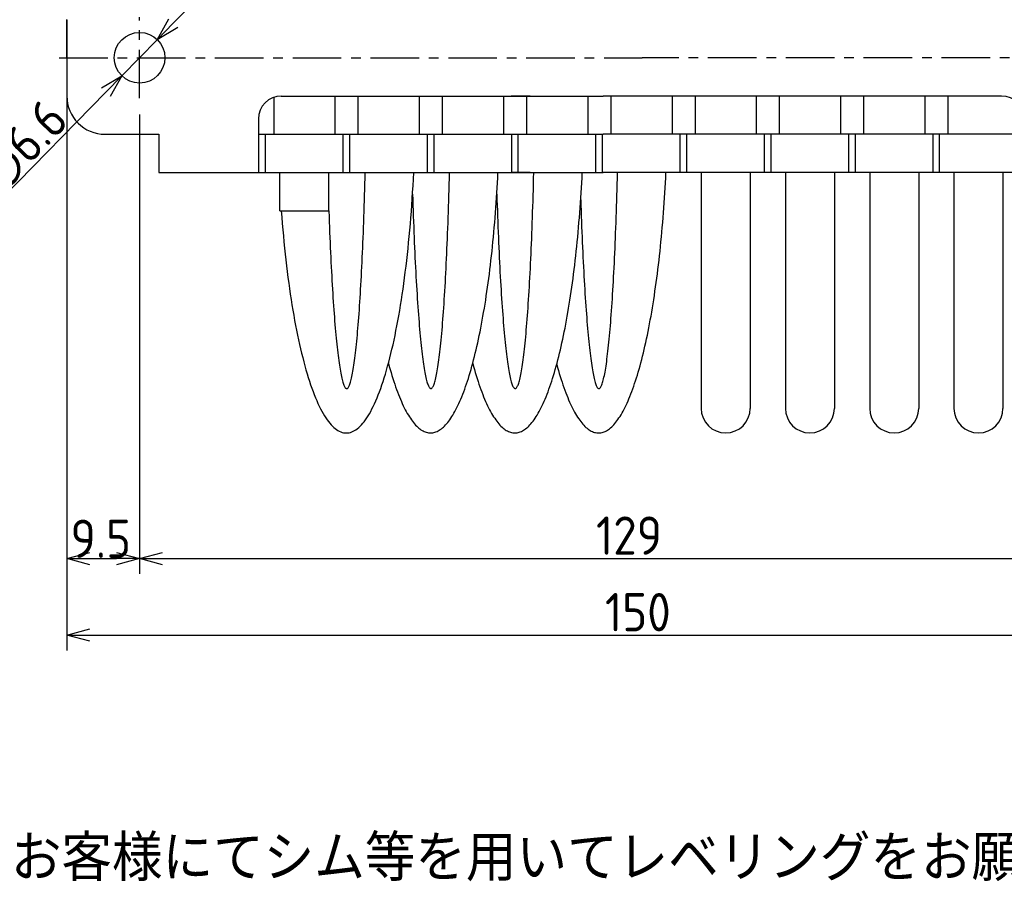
# Model space of a CAD drawing. Extents: x -150 to 365, y 147 to 330.
# Tile 3 of 6: x 34 to 163, y 147 to 260. Entities that reach past the tile are written whole.
import ezdxf

# ---------------------------------------------------------------- set-up
doc = ezdxf.new("R2010")
doc.units = 0
doc.header["$LTSCALE"] = 0.2
doc.linetypes.add('CENTER', pattern=[50.8, 31.75, -6.35, 6.35, -6.35])
doc.layers.get('0').update_dxf_attribs({"linetype": 'CONTINUOUS'})
doc.layers.get('DEFPOINTS').update_dxf_attribs({"linetype": 'CONTINUOUS'})
doc.layers.add('18-0-CON', color=3, linetype='CONTINUOUS')
doc.styles.add('DIMENSION', font='isocp.shx', dxfattribs={"bigfont": 'bigfont.shx'})
doc.styles.get("Standard").update_dxf_attribs({"font": 'isocp.shx', "bigfont": 'bigfont.shx'})
doc.dimstyles.get("Standard").update_dxf_attribs({"dimtxt": 0.18, "dimasz": 0.18, "dimexe": 0.18, "dimexo": 0.0625, "dimgap": 0.09, "dimtad": 0, "dimtih": 1, "dimtoh": 1, "dimzin": 0, "dimcen": 0.09, "dimazin": 3, "dimtfac": 1, "dimtofl": 0, "dimtmove": 0, "dimatfit": 3})

# ---------------------------------------------------------------- blocks, each defined once
blk = doc.blocks.new('_OPEN30')
at = {"color": 0, "linetype": 'BYBLOCK'}
for p, q in [((-1, 0.268), (0, 0)), ((0, 0), (-1, -0.268)), ((0, 0), (-1, 0))]:
    blk.add_line(p, q, dxfattribs=at)
blk = doc.blocks.new('*U33')
at = {"color": 0, "style": 'DIMENSION'}
blk.add_text('150', height=5, dxfattribs=at).set_placement((110.72, 180.5))
blk = doc.blocks.new('*D32')
at = {"color": 0}
for p, q in [((40.48, 259.9), (40.48, 178)), ((190.48, 259.9), (190.48, 178)), ((43.48, 180), (187.48, 180))]:
    blk.add_line(p, q, dxfattribs=at)
at = {"layer": 'DEFPOINTS', "color": 0}
for p in [(40.48, 260.4), (190.48, 260.4), (190.48, 180)]:
    blk.add_point(p, dxfattribs=at)
at = {"color": 0, "xscale": 3, "yscale": 3, "zscale": 3, "rotation": 180}
blk.add_blockref('_OPEN30', (40.48, 180), dxfattribs=at)
at = {"color": 0, "xscale": 3, "yscale": 3, "zscale": 3}
blk.add_blockref('_OPEN30', (190.48, 180), dxfattribs=at)
at = {"layer": '18-0-CON'}
blk.add_blockref('*U33', (0, 0), dxfattribs=at)
blk = doc.blocks.new('*U35')
at = {"color": 0, "style": 'DIMENSION'}
blk.add_text('129', height=5, dxfattribs=at).set_placement((109.55, 190.5))
blk = doc.blocks.new('*D34')
at = {"color": 0}
for p, q in [((49.98, 244.9), (49.98, 188)), ((178.98, 244.9), (178.98, 188)), ((52.98, 190), (175.98, 190))]:
    blk.add_line(p, q, dxfattribs=at)
at = {"layer": 'DEFPOINTS', "color": 0}
for p in [(49.98, 245.4), (178.98, 245.4), (178.98, 190)]:
    blk.add_point(p, dxfattribs=at)
at = {"color": 0, "xscale": 3, "yscale": 3, "zscale": 3, "rotation": 180}
blk.add_blockref('_OPEN30', (49.98, 190), dxfattribs=at)
at = {"color": 0, "xscale": 3, "yscale": 3, "zscale": 3}
blk.add_blockref('_OPEN30', (178.98, 190), dxfattribs=at)
at = {"layer": '18-0-CON'}
blk.add_blockref('*U35', (0, 0), dxfattribs=at)
blk = doc.blocks.new('*U42')
at = {"color": 0, "style": 'DIMENSION'}
blk.add_text('∅6.6', height=5, rotation=45.6892, dxfattribs=at).set_placement((31.7, 237.4))
blk = doc.blocks.new('*D41')
at = {"color": 0}
for p, q in [((54.38, 259.91), (56.47, 262.06)), ((52.28, 257.76), (47.67, 253.04)), ((32.23, 237.23), (45.58, 250.89))]:
    blk.add_line(p, q, dxfattribs=at)
at = {"layer": 'DEFPOINTS', "color": 0}
for p in [(52.28, 257.76), (47.67, 253.04)]:
    blk.add_point(p, dxfattribs=at)
at = {"color": 0, "xscale": 3, "yscale": 3, "zscale": 3}
for p, rotation in [((52.28, 257.76), 225.6892320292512), ((47.67, 253.04), 45.6892320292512)]:
    blk.add_blockref('_OPEN30', p, dxfattribs=dict(at, rotation=rotation))
at = {"layer": '18-0-CON'}
blk.add_blockref('*U42', (0, 0), dxfattribs=at)
blk = doc.blocks.new('*U53')
blk.add_text('また、ヘリカル防振器はレベリング機能が御座いませんので、お客様にてシム等を用いてレベリングをお願い致します。', height=6).set_placement((-149.77, 137.42))
blk = doc.blocks.new('*U116')
at = {"color": 0}
blk.add_text('9.5', height=5, dxfattribs=at).set_placement((40.96, 190.09))

msp = doc.modelspace()

# ---------------------------------------------------------------- linework, layer by layer
for p, q in [((40.477, 255.403), (40.477, 260.403)), ((40.477, 255.403), (40.477, 250.403)), ((67.477, 250.231), (67.477, 245.403)), ((68.477, 250.403), (110.477, 250.403)), ((75.477, 250.403), (75.477, 245.403)), ((78.477, 250.403), (78.477, 245.403)), ((86.477, 250.403), (86.477, 245.403)), ((89.477, 250.403), (89.477, 245.403)), ((97.477, 250.403), (97.477, 245.403)), ((100.977, 250.403), (98.477, 250.403)), ((100.477, 250.403), (100.477, 245.403)), ((108.477, 250.403), (108.477, 245.403)), ((162.477, 250.403), (110.477, 250.403)), ((111.477, 250.403), (111.477, 245.403)), ((119.477, 250.403), (119.477, 245.403)), ((122.477, 250.403), (122.477, 245.403)), ((130.477, 250.403), (130.477, 245.403)), ((133.477, 250.403), (133.477, 245.403)), ((141.477, 250.403), (141.477, 245.403)), ((144.477, 250.403), (144.477, 245.403)), ((152.477, 250.403), (152.477, 245.403)), ((155.477, 250.403), (155.477, 245.403)), ((65.477, 247.403), (65.477, 240.403)), ((45.477, 245.403), (52.477, 245.403)), ((52.477, 245.403), (52.477, 240.403)), ((65.477, 245.403), (110.477, 245.403)), ((66.406, 240.403), (66.406, 245.403)), ((76.547, 240.403), (76.547, 245.403)), ((77.406, 240.403), (77.406, 245.403)), ((87.547, 240.403), (87.547, 245.403)), ((88.406, 240.403), (88.406, 245.403)), ((98.547, 240.403), (98.547, 245.403)), ((99.406, 240.403), (99.406, 245.403)), ((109.547, 240.403), (109.547, 245.403)), ((110.406, 240.403), (110.406, 245.403)), ((165.477, 245.403), (110.477, 245.403)), ((120.547, 240.403), (120.547, 245.403)), ((121.406, 240.403), (121.406, 245.403)), ((131.547, 240.403), (131.547, 245.403)), ((132.406, 240.403), (132.406, 245.403)), ((142.547, 240.403), (142.547, 245.403)), ((143.406, 240.403), (143.406, 245.403)), ((153.547, 240.403), (153.547, 245.403)), ((154.406, 240.403), (154.406, 245.403)), ((52.477, 240.403), (110.477, 240.403)), ((68.276, 235.403), (68.276, 240.403)), ((74.676, 235.403), (74.676, 240.403)), ((100.977, 240.403), (98.477, 240.403)), ((178.477, 240.403), (110.477, 240.403)), ((123.277, 240.403), (123.277, 209.613)), ((129.677, 240.403), (129.677, 209.613)), ((134.277, 240.403), (134.277, 209.613)), ((140.677, 240.403), (140.677, 209.613)), ((145.277, 240.403), (145.277, 209.613)), ((151.677, 240.403), (151.677, 209.613)), ((156.277, 240.403), (156.277, 209.613)), ((162.677, 240.403), (162.677, 209.613)), ((68.276, 235.403), (74.676, 235.403))]:
    msp.add_line(p, q)
at = {"color": 0}
for p, q in [((40.477, 260.34), (40.477, 188)), ((49.977, 247.993), (49.977, 188)), ((43.477, 190), (46.977, 190))]:
    msp.add_line(p, q, dxfattribs=at)
at = {"color": 0, "linetype": 'CENTER'}
for p, q in [((49.977, 250.103), (49.977, 260.703)), ((39.477, 255.403), (115.593, 255.403)), ((191.477, 255.403), (115.593, 255.403))]:
    msp.add_line(p, q, dxfattribs=at)
for points in [[(68.465, 235.403, 0), (68.528, 234.577, 0), (68.595, 233.758, 0), (68.665, 232.945, 0), (68.739, 232.139, 0), (68.815, 231.341, 0), (68.895, 230.55, 0), (68.979, 229.768, 0), (69.065, 228.993, 0), (69.155, 228.228, 0), (69.248, 227.471, 0), (69.343, 226.723, 0), (69.442, 225.985, 0), (69.544, 225.256, 0), (69.649, 224.538, 0), (69.757, 223.83, 0), (69.868, 223.133, 0), (69.981, 222.447, 0), (70.098, 221.772, 0), (70.217, 221.108, 0), (70.339, 220.456, 0), (70.463, 219.816, 0), (70.591, 219.189, 0), (70.72, 218.574, 0), (70.852, 217.972, 0), (70.987, 217.383, 0), (71.124, 216.807, 0), (71.263, 216.244, 0), (71.405, 215.695, 0), (71.549, 215.161, 0), (71.695, 214.64, 0), (71.843, 214.134, 0), (71.993, 213.642, 0), (72.146, 213.165, 0), (72.3, 212.703, 0), (72.456, 212.256, 0), (72.614, 211.824, 0), (72.773, 211.408, 0), (72.934, 211.007, 0), (73.097, 210.623, 0), (73.262, 210.254, 0), (73.428, 209.901, 0), (73.595, 209.565, 0), (73.764, 209.245, 0), (73.934, 208.942, 0), (74.105, 208.655, 0), (74.277, 208.385, 0), (74.451, 208.132, 0), (74.625, 207.896, 0), (74.8, 207.676, 0), (74.976, 207.474, 0), (75.153, 207.29, 0), (75.331, 207.122, 0), (75.51, 206.972, 0), (75.688, 206.839, 0), (75.868, 206.724, 0), (76.048, 206.627, 0), (76.228, 206.547, 0), (76.409, 206.484, 0), (76.589, 206.439, 0), (76.77, 206.412, 0), (76.951, 206.403, 0), (77.132, 206.411, 0), (77.313, 206.436, 0), (77.494, 206.48, 0), (77.675, 206.541, 0), (77.855, 206.62, 0), (78.035, 206.716, 0), (78.214, 206.83, 0), (78.393, 206.961, 0), (78.572, 207.11, 0), (78.75, 207.276, 0), (78.927, 207.459, 0), (79.103, 207.66, 0), (79.278, 207.877, 0), (79.453, 208.112, 0), (79.626, 208.364, 0), (79.799, 208.633, 0), (79.97, 208.918, 0), (80.14, 209.22, 0), (80.309, 209.539, 0), (80.476, 209.874, 0), (80.642, 210.225, 0), (80.807, 210.593, 0), (80.97, 210.976, 0), (81.131, 211.375, 0), (81.291, 211.79, 0), (81.449, 212.221, 0), (81.605, 212.666, 0), (81.759, 213.127, 0), (81.912, 213.603, 0), (82.062, 214.094, 0), (82.21, 214.599, 0), (82.357, 215.118, 0), (82.501, 215.652, 0), (82.642, 216.2, 0), (82.782, 216.761, 0), (82.919, 217.336, 0), (83.054, 217.924, 0), (83.186, 218.525, 0), (83.316, 219.139, 0), (83.444, 219.766, 0), (83.568, 220.405, 0), (83.69, 221.056, 0), (83.81, 221.718, 0), (83.927, 222.392, 0), (84.04, 223.078, 0), (84.151, 223.774, 0), (84.259, 224.481, 0), (84.365, 225.199, 0), (84.467, 225.926, 0), (84.566, 226.664, 0), (84.662, 227.411, 0), (84.755, 228.167, 0), (84.845, 228.932, 0), (84.932, 229.706, 0), (85.015, 230.488, 0), (85.096, 231.278, 0), (85.173, 232.075, 0), (85.246, 232.88, 0), (85.317, 233.692, 0), (85.384, 234.511, 0), (85.448, 235.336, 0), (85.508, 236.168, 0), (85.565, 237.004, 0), (85.618, 237.847, 0), (85.668, 238.694, 0), (85.714, 239.546, 0), (85.757, 240.403, 0)], [(74.674, 235.403, 0), (74.676, 235.352, 0), (74.701, 234.653, 0), (74.726, 233.962, 0), (74.753, 233.278, 0), (74.779, 232.602, 0), (74.807, 231.934, 0), (74.835, 231.275, 0), (74.864, 230.624, 0), (74.893, 229.981, 0), (74.923, 229.348, 0), (74.954, 228.723, 0), (74.985, 228.108, 0), (75.017, 227.502, 0), (75.049, 226.906, 0), (75.082, 226.319, 0), (75.115, 225.743, 0), (75.149, 225.176, 0), (75.183, 224.62, 0), (75.219, 224.074, 0), (75.254, 223.539, 0), (75.29, 223.014, 0), (75.326, 222.501, 0), (75.363, 221.998, 0), (75.401, 221.507, 0), (75.439, 221.027, 0), (75.477, 220.558, 0), (75.516, 220.101, 0), (75.555, 219.656, 0), (75.594, 219.222, 0), (75.634, 218.801, 0), (75.674, 218.392, 0), (75.715, 217.995, 0), (75.756, 217.61, 0), (75.798, 217.238, 0), (75.84, 216.878, 0), (75.882, 216.531, 0), (75.924, 216.197, 0), (75.967, 215.875, 0), (76.01, 215.567, 0), (76.053, 215.271, 0), (76.096, 214.989, 0), (76.14, 214.72, 0), (76.184, 214.465, 0), (76.228, 214.222, 0), (76.273, 213.993, 0), (76.317, 213.778, 0), (76.362, 213.576, 0), (76.407, 213.388, 0), (76.453, 213.214, 0), (76.498, 213.053, 0), (76.543, 212.906, 0), (76.589, 212.773, 0), (76.635, 212.654, 0), (76.68, 212.549, 0), (76.726, 212.457, 0), (76.772, 212.38, 0), (76.818, 212.316, 0), (76.864, 212.267, 0), (76.91, 212.232, 0), (76.956, 212.21, 0), (77.002, 212.203, 0), (77.048, 212.209, 0), (77.094, 212.23, 0), (77.14, 212.265, 0), (77.186, 212.314, 0), (77.232, 212.376, 0), (77.278, 212.453, 0), (77.324, 212.544, 0), (77.369, 212.649, 0), (77.415, 212.767, 0), (77.46, 212.9, 0), (77.505, 213.046, 0), (77.55, 213.206, 0), (77.595, 213.38, 0), (77.64, 213.567, 0), (77.684, 213.768, 0), (77.729, 213.983, 0), (77.773, 214.211, 0), (77.816, 214.453, 0), (77.86, 214.708, 0), (77.903, 214.976, 0), (77.946, 215.258, 0), (77.989, 215.553, 0), (78.031, 215.86, 0), (78.073, 216.181, 0), (78.115, 216.515, 0), (78.157, 216.861, 0), (78.198, 217.22, 0), (78.239, 217.592, 0), (78.279, 217.976, 0), (78.319, 218.373, 0), (78.359, 218.781, 0), (78.398, 219.202, 0), (78.436, 219.635, 0), (78.475, 220.08, 0), (78.513, 220.536, 0), (78.55, 221.004, 0), (78.587, 221.484, 0), (78.624, 221.975, 0), (78.66, 222.477, 0), (78.695, 222.99, 0), (78.73, 223.514, 0), (78.765, 224.049, 0), (78.799, 224.594, 0), (78.832, 225.15, 0), (78.865, 225.716, 0), (78.897, 226.292, 0), (78.929, 226.878, 0), (78.96, 227.474, 0), (78.991, 228.079, 0), (79.021, 228.694, 0), (79.05, 229.318, 0), (79.079, 229.951, 0), (79.107, 230.593, 0), (79.135, 231.244, 0), (79.162, 231.903, 0), (79.188, 232.57, 0), (79.214, 233.246, 0), (79.239, 233.929, 0), (79.263, 234.62, 0), (79.287, 235.319, 0), (79.31, 236.025, 0), (79.332, 236.738, 0), (79.354, 237.458, 0), (79.374, 238.185, 0), (79.395, 238.918, 0), (79.414, 239.657, 0), (79.433, 240.403, 0)], [(82.459, 215.494, 0), (82.571, 215.081, 0), (82.685, 214.676, 0), (82.8, 214.28, 0), (82.916, 213.892, 0), (83.034, 213.514, 0), (83.152, 213.144, 0), (83.272, 212.784, 0), (83.393, 212.433, 0), (83.515, 212.091, 0), (83.639, 211.758, 0), (83.763, 211.435, 0), (83.888, 211.121, 0), (84.014, 210.816, 0), (84.142, 210.522, 0), (84.27, 210.237, 0), (84.399, 209.961, 0), (84.529, 209.696, 0), (84.659, 209.441, 0), (84.791, 209.195, 0), (84.923, 208.959, 0), (85.057, 208.734, 0), (85.19, 208.519, 0), (85.325, 208.314, 0), (85.46, 208.119, 0), (85.595, 207.934, 0), (85.732, 207.76, 0), (85.868, 207.596, 0), (86.006, 207.442, 0), (86.144, 207.299, 0), (86.282, 207.167, 0), (86.421, 207.045, 0), (86.56, 206.933, 0), (86.699, 206.832, 0), (86.839, 206.742, 0), (86.978, 206.662, 0), (87.119, 206.593, 0), (87.259, 206.535, 0), (87.4, 206.487, 0), (87.54, 206.45, 0), (87.681, 206.423, 0), (87.822, 206.408, 0), (87.963, 206.403, 0), (88.104, 206.408, 0), (88.245, 206.425, 0), (88.385, 206.452, 0), (88.526, 206.489, 0), (88.666, 206.538, 0), (88.807, 206.597, 0), (88.947, 206.667, 0), (89.087, 206.747, 0), (89.227, 206.838, 0), (89.366, 206.94, 0), (89.505, 207.052, 0), (89.644, 207.174, 0), (89.782, 207.308, 0), (89.919, 207.451, 0), (90.057, 207.605, 0), (90.194, 207.77, 0), (90.33, 207.945, 0), (90.466, 208.13, 0), (90.601, 208.326, 0), (90.735, 208.531, 0), (90.869, 208.747, 0), (91.002, 208.973, 0), (91.134, 209.209, 0), (91.265, 209.456, 0), (91.396, 209.712, 0), (91.526, 209.978, 0), (91.655, 210.254, 0), (91.783, 210.539, 0), (91.91, 210.834, 0), (92.037, 211.139, 0), (92.162, 211.454, 0), (92.286, 211.778, 0), (92.409, 212.111, 0), (92.531, 212.454, 0), (92.652, 212.805, 0), (92.772, 213.166, 0), (92.891, 213.536, 0), (93.008, 213.915, 0), (93.124, 214.303, 0), (93.239, 214.7, 0), (93.353, 215.105, 0), (93.465, 215.519, 0), (93.576, 215.942, 0), (93.686, 216.372, 0), (93.794, 216.811, 0), (93.901, 217.259, 0), (94.007, 217.714, 0), (94.11, 218.177, 0), (94.213, 218.648, 0), (94.314, 219.127, 0), (94.413, 219.613, 0), (94.511, 220.107, 0), (94.607, 220.608, 0), (94.702, 221.117, 0), (94.795, 221.633, 0), (94.886, 222.155, 0), (94.976, 222.685, 0), (95.064, 223.221, 0), (95.15, 223.764, 0), (95.234, 224.313, 0), (95.317, 224.869, 0), (95.398, 225.43, 0), (95.477, 225.998, 0), (95.554, 226.572, 0), (95.629, 227.152, 0), (95.703, 227.737, 0), (95.774, 228.328, 0), (95.844, 228.924, 0), (95.912, 229.526, 0), (95.978, 230.132, 0), (96.042, 230.744, 0), (96.104, 231.36, 0), (96.164, 231.981, 0), (96.222, 232.606, 0), (96.278, 233.235, 0), (96.332, 233.869, 0), (96.383, 234.507, 0), (96.433, 235.149, 0), (96.481, 235.794, 0), (96.527, 236.443, 0), (96.571, 237.095, 0), (96.612, 237.751, 0), (96.652, 238.41, 0), (96.689, 239.071, 0), (96.724, 239.736, 0), (96.757, 240.403, 0)], [(85.602, 237.589, 0), (85.625, 236.856, 0), (85.649, 236.13, 0), (85.674, 235.411, 0), (85.699, 234.7, 0), (85.725, 233.997, 0), (85.752, 233.301, 0), (85.779, 232.614, 0), (85.807, 231.935, 0), (85.836, 231.264, 0), (85.865, 230.603, 0), (85.895, 229.95, 0), (85.925, 229.306, 0), (85.956, 228.672, 0), (85.988, 228.047, 0), (86.02, 227.432, 0), (86.053, 226.827, 0), (86.087, 226.233, 0), (86.121, 225.648, 0), (86.155, 225.074, 0), (86.19, 224.51, 0), (86.226, 223.958, 0), (86.262, 223.416, 0), (86.299, 222.885, 0), (86.336, 222.366, 0), (86.374, 221.858, 0), (86.412, 221.362, 0), (86.451, 220.877, 0), (86.49, 220.405, 0), (86.529, 219.944, 0), (86.569, 219.496, 0), (86.609, 219.06, 0), (86.65, 218.636, 0), (86.691, 218.225, 0), (86.733, 217.827, 0), (86.775, 217.441, 0), (86.817, 217.068, 0), (86.86, 216.709, 0), (86.903, 216.362, 0), (86.946, 216.029, 0), (86.99, 215.709, 0), (87.033, 215.403, 0), (87.078, 215.11, 0), (87.122, 214.831, 0), (87.166, 214.565, 0), (87.211, 214.314, 0), (87.256, 214.076, 0), (87.302, 213.852, 0), (87.347, 213.642, 0), (87.393, 213.446, 0), (87.439, 213.265, 0), (87.485, 213.097, 0), (87.531, 212.944, 0), (87.577, 212.805, 0), (87.624, 212.68, 0), (87.67, 212.57, 0), (87.717, 212.474, 0), (87.764, 212.393, 0), (87.811, 212.326, 0), (87.857, 212.273, 0), (87.904, 212.235, 0), (87.951, 212.212, 0), (87.998, 212.203, 0), (88.044, 212.208, 0), (88.091, 212.228, 0), (88.138, 212.263, 0), (88.185, 212.312, 0), (88.231, 212.375, 0), (88.278, 212.453, 0), (88.324, 212.546, 0), (88.371, 212.652, 0), (88.417, 212.773, 0), (88.463, 212.909, 0), (88.509, 213.059, 0), (88.555, 213.223, 0), (88.6, 213.401, 0), (88.646, 213.593, 0), (88.691, 213.8, 0), (88.736, 214.02, 0), (88.781, 214.254, 0), (88.825, 214.503, 0), (88.869, 214.765, 0), (88.913, 215.041, 0), (88.957, 215.33, 0), (89, 215.633, 0), (89.043, 215.95, 0), (89.086, 216.28, 0), (89.129, 216.623, 0), (89.171, 216.979, 0), (89.212, 217.349, 0), (89.253, 217.731, 0), (89.294, 218.126, 0), (89.335, 218.534, 0), (89.375, 218.955, 0), (89.415, 219.388, 0), (89.454, 219.834, 0), (89.493, 220.291, 0), (89.531, 220.761, 0), (89.569, 221.242, 0), (89.606, 221.736, 0), (89.643, 222.241, 0), (89.679, 222.757, 0), (89.715, 223.285, 0), (89.75, 223.824, 0), (89.785, 224.374, 0), (89.819, 224.935, 0), (89.853, 225.507, 0), (89.886, 226.089, 0), (89.918, 226.681, 0), (89.951, 227.284, 0), (89.982, 227.896, 0), (90.013, 228.519, 0), (90.043, 229.151, 0), (90.072, 229.792, 0), (90.101, 230.442, 0), (90.129, 231.102, 0), (90.156, 231.77, 0), (90.183, 232.447, 0), (90.21, 233.133, 0), (90.235, 233.826, 0), (90.26, 234.528, 0), (90.284, 235.237, 0), (90.308, 235.954, 0), (90.33, 236.678, 0), (90.352, 237.41, 0), (90.374, 238.148, 0), (90.394, 238.893, 0), (90.414, 239.645, 0), (90.433, 240.403, 0)], [(93.459, 215.494, 0), (93.571, 215.081, 0), (93.685, 214.676, 0), (93.8, 214.28, 0), (93.916, 213.892, 0), (94.034, 213.514, 0), (94.152, 213.144, 0), (94.272, 212.784, 0), (94.393, 212.433, 0), (94.515, 212.091, 0), (94.639, 211.758, 0), (94.763, 211.435, 0), (94.888, 211.121, 0), (95.014, 210.816, 0), (95.142, 210.522, 0), (95.27, 210.237, 0), (95.399, 209.961, 0), (95.529, 209.696, 0), (95.659, 209.441, 0), (95.791, 209.195, 0), (95.923, 208.959, 0), (96.057, 208.734, 0), (96.19, 208.519, 0), (96.325, 208.314, 0), (96.46, 208.119, 0), (96.596, 207.934, 0), (96.732, 207.76, 0), (96.868, 207.596, 0), (97.006, 207.442, 0), (97.144, 207.299, 0), (97.282, 207.167, 0), (97.421, 207.045, 0), (97.56, 206.933, 0), (97.699, 206.832, 0), (97.839, 206.742, 0), (97.978, 206.662, 0), (98.119, 206.593, 0), (98.259, 206.535, 0), (98.4, 206.487, 0), (98.54, 206.45, 0), (98.681, 206.423, 0), (98.822, 206.408, 0), (98.963, 206.403, 0), (99.104, 206.408, 0), (99.245, 206.425, 0), (99.385, 206.452, 0), (99.526, 206.489, 0), (99.667, 206.538, 0), (99.807, 206.597, 0), (99.947, 206.667, 0), (100.087, 206.747, 0), (100.227, 206.838, 0), (100.366, 206.94, 0), (100.505, 207.052, 0), (100.644, 207.174, 0), (100.782, 207.308, 0), (100.92, 207.451, 0), (101.057, 207.605, 0), (101.194, 207.77, 0), (101.33, 207.945, 0), (101.466, 208.13, 0), (101.601, 208.326, 0), (101.735, 208.531, 0), (101.869, 208.747, 0), (102.002, 208.973, 0), (102.134, 209.209, 0), (102.266, 209.456, 0), (102.396, 209.712, 0), (102.526, 209.978, 0), (102.655, 210.254, 0), (102.783, 210.539, 0), (102.91, 210.834, 0), (103.037, 211.139, 0), (103.162, 211.454, 0), (103.286, 211.778, 0), (103.409, 212.111, 0), (103.531, 212.454, 0), (103.652, 212.805, 0), (103.772, 213.166, 0), (103.891, 213.536, 0), (104.008, 213.915, 0), (104.124, 214.303, 0), (104.239, 214.7, 0), (104.353, 215.105, 0), (104.465, 215.519, 0), (104.576, 215.942, 0), (104.686, 216.372, 0), (104.794, 216.811, 0), (104.901, 217.259, 0), (105.006, 217.714, 0), (105.11, 218.177, 0), (105.213, 218.648, 0), (105.314, 219.127, 0), (105.413, 219.613, 0), (105.511, 220.107, 0), (105.607, 220.608, 0), (105.702, 221.117, 0), (105.795, 221.633, 0), (105.886, 222.155, 0), (105.976, 222.685, 0), (106.063, 223.221, 0), (106.15, 223.764, 0), (106.234, 224.313, 0), (106.317, 224.869, 0), (106.398, 225.43, 0), (106.477, 225.998, 0), (106.554, 226.572, 0), (106.629, 227.152, 0), (106.703, 227.737, 0), (106.774, 228.328, 0), (106.844, 228.924, 0), (106.912, 229.526, 0), (106.978, 230.132, 0), (107.042, 230.744, 0), (107.104, 231.36, 0), (107.164, 231.981, 0), (107.222, 232.606, 0), (107.278, 233.235, 0), (107.332, 233.869, 0), (107.384, 234.507, 0), (107.433, 235.149, 0), (107.481, 235.794, 0), (107.527, 236.443, 0), (107.571, 237.095, 0), (107.612, 237.751, 0), (107.652, 238.41, 0), (107.689, 239.071, 0), (107.724, 239.736, 0), (107.757, 240.403, 0)], [(96.602, 237.589, 0), (96.625, 236.856, 0), (96.649, 236.13, 0), (96.674, 235.411, 0), (96.699, 234.7, 0), (96.725, 233.997, 0), (96.752, 233.301, 0), (96.779, 232.614, 0), (96.807, 231.935, 0), (96.836, 231.264, 0), (96.865, 230.603, 0), (96.895, 229.95, 0), (96.925, 229.306, 0), (96.956, 228.672, 0), (96.988, 228.047, 0), (97.02, 227.432, 0), (97.053, 226.827, 0), (97.087, 226.233, 0), (97.121, 225.648, 0), (97.155, 225.074, 0), (97.19, 224.51, 0), (97.226, 223.958, 0), (97.262, 223.416, 0), (97.299, 222.885, 0), (97.336, 222.366, 0), (97.374, 221.858, 0), (97.412, 221.362, 0), (97.451, 220.877, 0), (97.49, 220.405, 0), (97.529, 219.944, 0), (97.569, 219.496, 0), (97.61, 219.06, 0), (97.65, 218.636, 0), (97.691, 218.225, 0), (97.733, 217.827, 0), (97.775, 217.441, 0), (97.817, 217.068, 0), (97.86, 216.709, 0), (97.903, 216.362, 0), (97.946, 216.029, 0), (97.99, 215.709, 0), (98.033, 215.403, 0), (98.078, 215.11, 0), (98.122, 214.831, 0), (98.166, 214.565, 0), (98.211, 214.314, 0), (98.257, 214.076, 0), (98.302, 213.852, 0), (98.347, 213.642, 0), (98.393, 213.446, 0), (98.439, 213.265, 0), (98.485, 213.097, 0), (98.531, 212.944, 0), (98.578, 212.805, 0), (98.624, 212.68, 0), (98.67, 212.57, 0), (98.717, 212.474, 0), (98.764, 212.393, 0), (98.811, 212.326, 0), (98.857, 212.273, 0), (98.904, 212.235, 0), (98.951, 212.212, 0), (98.998, 212.203, 0), (99.044, 212.208, 0), (99.091, 212.228, 0), (99.138, 212.263, 0), (99.185, 212.312, 0), (99.231, 212.375, 0), (99.278, 212.453, 0), (99.324, 212.546, 0), (99.371, 212.652, 0), (99.417, 212.773, 0), (99.463, 212.909, 0), (99.509, 213.059, 0), (99.555, 213.223, 0), (99.6, 213.401, 0), (99.646, 213.593, 0), (99.691, 213.8, 0), (99.736, 214.02, 0), (99.781, 214.254, 0), (99.825, 214.503, 0), (99.869, 214.765, 0), (99.913, 215.041, 0), (99.957, 215.33, 0), (100, 215.633, 0), (100.043, 215.95, 0), (100.086, 216.28, 0), (100.128, 216.623, 0), (100.17, 216.979, 0), (100.212, 217.349, 0), (100.253, 217.731, 0), (100.294, 218.126, 0), (100.335, 218.534, 0), (100.375, 218.955, 0), (100.415, 219.388, 0), (100.454, 219.834, 0), (100.493, 220.291, 0), (100.531, 220.761, 0), (100.569, 221.242, 0), (100.606, 221.736, 0), (100.643, 222.241, 0), (100.679, 222.757, 0), (100.715, 223.285, 0), (100.75, 223.824, 0), (100.785, 224.374, 0), (100.819, 224.935, 0), (100.853, 225.507, 0), (100.886, 226.089, 0), (100.919, 226.681, 0), (100.95, 227.284, 0), (100.982, 227.896, 0), (101.012, 228.519, 0), (101.043, 229.151, 0), (101.072, 229.792, 0), (101.101, 230.442, 0), (101.129, 231.102, 0), (101.157, 231.77, 0), (101.183, 232.447, 0), (101.21, 233.133, 0), (101.235, 233.826, 0), (101.26, 234.528, 0), (101.284, 235.237, 0), (101.307, 235.954, 0), (101.33, 236.678, 0), (101.352, 237.41, 0), (101.373, 238.148, 0), (101.394, 238.893, 0), (101.414, 239.645, 0), (101.433, 240.403, 0)], [(104.423, 215.363, 0), (104.536, 214.954, 0), (104.65, 214.552, 0), (104.765, 214.16, 0), (104.881, 213.776, 0), (104.999, 213.401, 0), (105.118, 213.036, 0), (105.238, 212.679, 0), (105.359, 212.331, 0), (105.481, 211.993, 0), (105.604, 211.663, 0), (105.728, 211.343, 0), (105.854, 211.033, 0), (105.98, 210.732, 0), (106.107, 210.441, 0), (106.235, 210.159, 0), (106.364, 209.888, 0), (106.494, 209.625, 0), (106.625, 209.373, 0), (106.756, 209.131, 0), (106.888, 208.899, 0), (107.021, 208.677, 0), (107.155, 208.464, 0), (107.289, 208.262, 0), (107.424, 208.071, 0), (107.56, 207.889, 0), (107.696, 207.718, 0), (107.832, 207.557, 0), (107.969, 207.406, 0), (108.107, 207.266, 0), (108.245, 207.136, 0), (108.383, 207.017, 0), (108.522, 206.908, 0), (108.661, 206.81, 0), (108.8, 206.723, 0), (108.94, 206.645, 0), (109.08, 206.579, 0), (109.22, 206.523, 0), (109.36, 206.478, 0), (109.501, 206.443, 0), (109.641, 206.419, 0), (109.782, 206.406, 0), (109.922, 206.403, 0), (110.063, 206.411, 0), (110.203, 206.429, 0), (110.344, 206.458, 0), (110.484, 206.498, 0), (110.624, 206.549, 0), (110.764, 206.61, 0), (110.904, 206.681, 0), (111.043, 206.764, 0), (111.183, 206.856, 0), (111.322, 206.96, 0), (111.46, 207.074, 0), (111.598, 207.198, 0), (111.736, 207.333, 0), (111.874, 207.478, 0), (112.01, 207.633, 0), (112.147, 207.799, 0), (112.283, 207.976, 0), (112.418, 208.162, 0), (112.552, 208.359, 0), (112.686, 208.566, 0), (112.82, 208.783, 0), (112.952, 209.01, 0), (113.084, 209.247, 0), (113.215, 209.494, 0), (113.345, 209.751, 0), (113.475, 210.018, 0), (113.603, 210.294, 0), (113.731, 210.581, 0), (113.858, 210.876, 0), (113.984, 211.182, 0), (114.108, 211.497, 0), (114.232, 211.821, 0), (114.355, 212.155, 0), (114.476, 212.498, 0), (114.597, 212.85, 0), (114.716, 213.211, 0), (114.834, 213.581, 0), (114.952, 213.961, 0), (115.067, 214.349, 0), (115.182, 214.745, 0), (115.295, 215.151, 0), (115.407, 215.564, 0), (115.518, 215.987, 0), (115.627, 216.417, 0), (115.735, 216.856, 0), (115.841, 217.303, 0), (115.946, 217.758, 0), (116.05, 218.221, 0), (116.152, 218.691, 0), (116.252, 219.17, 0), (116.351, 219.655, 0), (116.449, 220.149, 0), (116.545, 220.649, 0), (116.639, 221.157, 0), (116.731, 221.672, 0), (116.822, 222.194, 0), (116.912, 222.723, 0), (116.999, 223.258, 0), (117.085, 223.8, 0), (117.169, 224.348, 0), (117.251, 224.903, 0), (117.332, 225.464, 0), (117.411, 226.031, 0), (117.488, 226.603, 0), (117.563, 227.182, 0), (117.636, 227.766, 0), (117.707, 228.356, 0), (117.777, 228.951, 0), (117.844, 229.551, 0), (117.91, 230.156, 0), (117.974, 230.766, 0), (118.035, 231.381, 0), (118.095, 232, 0), (118.153, 232.624, 0), (118.209, 233.253, 0), (118.263, 233.885, 0), (118.314, 234.521, 0), (118.364, 235.161, 0), (118.412, 235.805, 0), (118.457, 236.453, 0), (118.501, 237.103, 0), (118.542, 237.757, 0), (118.582, 238.415, 0), (118.619, 239.075, 0), (118.654, 239.737, 0), (118.687, 240.403, 0)], [(107.555, 236.858, 0), (107.579, 236.137, 0), (107.603, 235.424, 0), (107.628, 234.718, 0), (107.654, 234.02, 0), (107.68, 233.33, 0), (107.707, 232.647, 0), (107.735, 231.973, 0), (107.763, 231.307, 0), (107.792, 230.65, 0), (107.822, 230.002, 0), (107.852, 229.362, 0), (107.883, 228.732, 0), (107.914, 228.112, 0), (107.946, 227.5, 0), (107.979, 226.899, 0), (108.012, 226.308, 0), (108.046, 225.726, 0), (108.08, 225.155, 0), (108.115, 224.594, 0), (108.15, 224.044, 0), (108.186, 223.505, 0), (108.222, 222.977, 0), (108.259, 222.459, 0), (108.296, 221.953, 0), (108.334, 221.459, 0), (108.372, 220.976, 0), (108.411, 220.504, 0), (108.45, 220.045, 0), (108.49, 219.597, 0), (108.53, 219.161, 0), (108.57, 218.738, 0), (108.611, 218.327, 0), (108.652, 217.929, 0), (108.693, 217.543, 0), (108.735, 217.17, 0), (108.777, 216.809, 0), (108.82, 216.462, 0), (108.863, 216.127, 0), (108.906, 215.806, 0), (108.949, 215.498, 0), (108.993, 215.203, 0), (109.037, 214.921, 0), (109.081, 214.653, 0), (109.126, 214.399, 0), (109.17, 214.158, 0), (109.215, 213.931, 0), (109.26, 213.718, 0), (109.306, 213.518, 0), (109.351, 213.333, 0), (109.397, 213.161, 0), (109.442, 213.004, 0), (109.488, 212.86, 0), (109.534, 212.731, 0), (109.58, 212.615, 0), (109.627, 212.514, 0), (109.673, 212.427, 0), (109.719, 212.354, 0), (109.766, 212.296, 0), (109.812, 212.251, 0), (109.859, 212.221, 0), (109.905, 212.205, 0), (109.952, 212.204, 0), (109.998, 212.217, 0), (110.044, 212.244, 0), (110.091, 212.285, 0), (110.137, 212.341, 0), (110.183, 212.411, 0), (110.229, 212.495, 0), (110.275, 212.593, 0), (110.321, 212.705, 0), (110.367, 212.832, 0), (110.413, 212.972, 0), (110.458, 213.127, 0), (110.504, 213.296, 0), (110.549, 213.479, 0), (110.594, 213.675, 0), (110.639, 213.885, 0), (110.683, 214.11, 0), (110.727, 214.348, 0), (110.771, 214.599, 0), (110.815, 214.864, 0), (110.859, 215.143, 0), (110.902, 215.435, 0), (110.945, 215.74, 0), (110.987, 216.059, 0), (111.03, 216.391, 0), (111.072, 216.735, 0), (111.113, 217.093, 0), (111.154, 217.464, 0), (111.195, 217.847, 0), (111.236, 218.243, 0), (111.276, 218.651, 0), (111.315, 219.072, 0), (111.355, 219.505, 0), (111.393, 219.95, 0), (111.432, 220.407, 0), (111.47, 220.876, 0), (111.507, 221.357, 0), (111.544, 221.849, 0), (111.581, 222.353, 0), (111.617, 222.868, 0), (111.652, 223.394, 0), (111.687, 223.931, 0), (111.721, 224.478, 0), (111.755, 225.037, 0), (111.788, 225.606, 0), (111.821, 226.185, 0), (111.853, 226.775, 0), (111.885, 227.374, 0), (111.916, 227.983, 0), (111.946, 228.602, 0), (111.976, 229.23, 0), (112.005, 229.867, 0), (112.034, 230.514, 0), (112.061, 231.169, 0), (112.089, 231.833, 0), (112.115, 232.506, 0), (112.141, 233.186, 0), (112.167, 233.875, 0), (112.191, 234.572, 0), (112.215, 235.276, 0), (112.238, 235.988, 0), (112.261, 236.707, 0), (112.283, 237.433, 0), (112.304, 238.165, 0), (112.324, 238.905, 0), (112.344, 239.651, 0), (112.363, 240.403, 0)]]:
    msp.add_polyline3d(points)
msp.add_circle((49.977, 255.403), 3.3)
for centre, radius, start, end in [((45.477, 250.403), 5, 180, 270), ((68.477, 247.403), 3, 90, 180), ((162.477, 247.403), 3, 0, 90), ((126.477, 209.613), 3.2, 180, 0), ((137.477, 209.613), 3.2, 180, 0), ((148.477, 209.613), 3.2, 180, 0), ((159.477, 209.613), 3.2, 180, 0)]:
    msp.add_arc(centre, radius, start, end)

# ---------------------------------------------------------------- block references
for name, p in [('*U116', (0, 0)), ('*U53', (-1.859, 10.474))]:
    msp.add_blockref(name, p)
at = {"color": 0, "xscale": 3, "yscale": 3, "zscale": 3, "rotation": 180}
msp.add_blockref('_OPEN30', (40.477, 190), dxfattribs=at)
at = {"color": 0, "xscale": 3, "yscale": 3, "zscale": 3}
msp.add_blockref('_OPEN30', (49.977, 190), dxfattribs=at)

# ---------------------------------------------------------------- dimensions: what is measured, and where the dimension line sits
at = {"color": 0}
dim = msp.add_diameter_dim_2p(p1=(52.282, 257.764), p2=(47.671, 253.041), dimstyle='Standard', override={"dimscale": 1, "dimtxt": 5, "dimclrd": 0, "dimclre": 0, "dimclrt": 0, "dimtol": 0, "dimtp": 0.1, "dimtm": 0}, dxfattribs=at)
dim.commit()
dim.dimension.update_dxf_attribs({"geometry": '*D41', "text_midpoint": (36.688, 241.79), "dimtype": 131})
for base, p1, p2, picture, middle in [((190.477, 180), (40.477, 260.403), (190.477, 260.403), '*D32', (115.477, 183)), ((178.977, 190), (49.977, 245.403), (178.977, 245.403), '*D34', (114.477, 193))]:
    dim = msp.add_linear_dim(base=base, p1=p1, p2=p2, dimstyle='Standard', override={"dimscale": 1, "dimtxt": 5, "dimclrd": 0, "dimclre": 0, "dimclrt": 0, "dimtol": 0, "dimtp": 0.1, "dimtm": 0}, dxfattribs=at)
    dim.commit()
    dim.dimension.update_dxf_attribs({"geometry": picture, "text_midpoint": middle})

doc.saveas('drawing.dxf')
